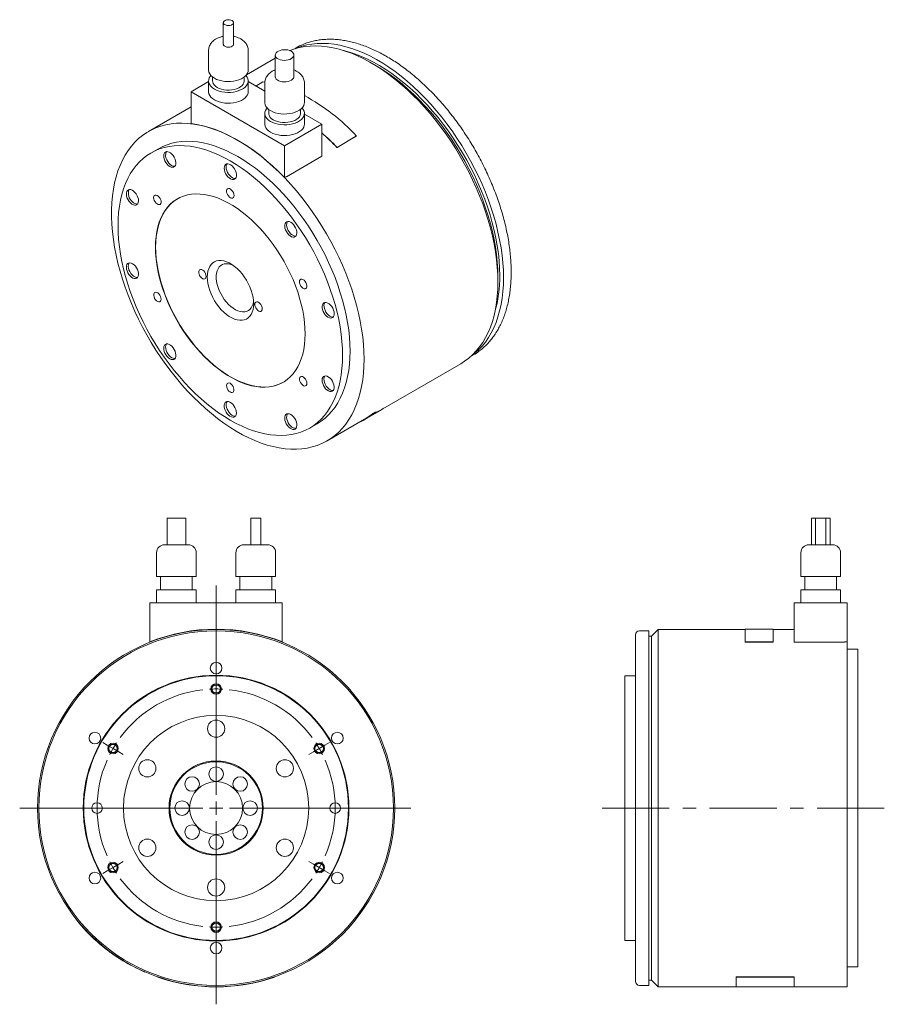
# Model space of a CAD drawing. Header units: millimetres. Extents: x 92 to 785, y 35 to 576.
# Tile 2 of 2: x 458 to 785, y 204 to 576. Entities that reach past the tile are written whole.
import ezdxf

# ---------------------------------------------------------------- set-up
doc = ezdxf.new("R2010")
doc.units = ezdxf.units.MM
doc.header["$LTSCALE"] = 2
doc.linetypes.add('CENTERX2', pattern=[20.32, 12.7, -2.54, 2.54, -2.54])

# ---------------------------------------------------------------- blocks, each defined once
blk = doc.blocks.new('SW_CENTERMARKSYMBOL_0')
at = {"color": 6, "linetype": 'Continuous', "lineweight": 0}
for p, q in [((0, 5), (0, 84.1)), ((0, 47.5), (0, 49.5)), ((0, 45), (0, 47.5)), ((0, 45), (0, 42.5)), ((0, 42.5), (0, 40.5)), ((-41.14, 23.75), (-42.87, 24.75)), ((-38.97, 22.5), (-41.14, 23.75)), ((-38.97, 22.5), (-36.81, 21.25)), ((38.97, 22.5), (36.81, 21.25)), ((38.97, 22.5), (41.14, 23.75)), ((41.14, 23.75), (42.87, 24.75)), ((-36.81, 21.25), (-35.07, 20.25)), ((36.81, 21.25), (35.07, 20.25)), ((-5, 0), (-74.23, 0)), ((0, 0), (-2.5, 0)), ((0, 0), (0, 2.5)), ((0, 0), (0, -2.5)), ((0, 0), (2.5, 0)), ((5, 0), (73.64, 0)), ((0, -5), (0, -74.16)), ((-38.97, -22.5), (-36.81, -21.25)), ((-36.81, -21.25), (-35.07, -20.25)), ((36.81, -21.25), (35.07, -20.25)), ((38.97, -22.5), (36.81, -21.25)), ((-41.14, -23.75), (-42.87, -24.75)), ((-38.97, -22.5), (-41.14, -23.75)), ((38.97, -22.5), (41.14, -23.75)), ((41.14, -23.75), (42.87, -24.75)), ((0, -42.5), (0, -40.5)), ((0, -45), (0, -42.5)), ((0, -45), (0, -47.5)), ((0, -47.5), (0, -49.5))]:
    blk.add_line(p, q, dxfattribs=at)
for start, end in [(96.3662, 143.6338), (90, 93.1831), (86.8169, 90), (36.3662, 83.6338), (150, 153.1831), (146.8169, 150), (30, 33.1831), (26.8169, 30), (156.3662, 203.6338), (336.3662, 23.6338), (206.8169, 210), (330, 333.1831), (210, 213.1831), (326.8169, 330), (216.3662, 263.6338), (276.3662, 323.6338), (266.8169, 270), (270, 273.1831)]:
    blk.add_arc((0, 0), 45, start, end, dxfattribs=at)

msp = doc.modelspace()

# ---------------------------------------------------------------- linework, layer by layer
at = {"color": 7, "linetype": 'Continuous', "lineweight": 15}
for p, q in [((535.26, 574.68), (535.26, 566.51)), ((539.11, 566.51), (539.11, 574.68)), ((529.69, 564.06), (529.69, 556.72)), ((544.69, 556.72), (544.69, 564.06)), ((554.9, 562.43), (554.9, 554.27)), ((562.74, 565.13), (561.89, 564.64)), ((561.9, 554.27), (561.9, 562.43)), ((554.9, 561.19), (543.99, 554.89)), ((593.06, 558.34), (591.29, 559.36)), ((529.69, 552.38), (523.05, 548.55)), ((529.69, 552.63), (529.69, 548.55)), ((531.19, 554.12), (531.19, 552.63)), ((543.19, 552.63), (543.19, 554.12)), ((544.69, 548.55), (544.69, 552.63)), ((550.9, 548.8), (544.69, 552.38)), ((550.24, 552.27), (547.56, 550.72)), ((550.91, 552.19), (550.24, 552.27)), ((550.9, 551.82), (550.9, 544.47)), ((565.9, 544.47), (565.9, 551.82)), ((523.05, 548.55), (558.4, 528.14)), ((523.05, 548.55), (523.05, 536.55)), ((523.05, 542.8), (506.98, 533.52)), ((550.9, 540.39), (550.9, 536.3)), ((552.4, 541.87), (552.4, 540.39)), ((564.4, 540.39), (564.4, 541.87)), ((565.9, 536.3), (565.9, 540.39)), ((572.54, 536.3), (565.9, 540.14)), ((558.4, 528.14), (572.54, 536.3)), ((572.54, 536.3), (572.54, 524.22)), ((578.2, 527.48), (585.63, 531.77)), ((578.23, 527.54), (585.65, 531.83)), ((585.63, 531.77), (585.65, 531.83)), ((510.73, 527.03), (507.9, 525.39)), ((558.4, 528.14), (558.4, 516.14)), ((578.2, 527.48), (578.23, 527.54)), ((572.54, 524.22), (559.11, 516.46)), ((559.11, 516.55), (558.4, 516.14)), ((559.06, 516.52), (559.11, 516.46)), ((559.11, 516.46), (559.11, 516.55)), ((639.01, 476.7), (639.01, 478.74)), ((628.88, 448.59), (629.73, 449.08)), ((594.61, 428.23), (625.03, 445.79)), ((588.66, 424.68), (594.66, 428.14)), ((574.47, 416.6), (588.61, 424.77)), ((567.89, 421.47), (570.72, 423.1)), ((514.04, 387.35), (514.04, 377.35)), ((514.04, 387.35), (517.54, 387.35)), ((517.54, 387.35), (521.04, 387.35)), ((521.04, 377.35), (521.04, 387.35)), ((545.62, 387.35), (545.62, 377.35)), ((545.62, 387.35), (547.54, 387.35)), ((547.54, 387.35), (549.47, 387.35)), ((549.47, 377.35), (549.47, 387.35)), ((757.53, 387.35), (757.53, 377.35)), ((757.53, 387.35), (759.11, 387.35)), ((759.11, 387.35), (759.11, 377.35)), ((759.11, 387.35), (762.96, 387.35)), ((762.96, 377.35), (762.96, 387.35)), ((762.96, 387.35), (764.53, 387.35)), ((764.53, 377.35), (764.53, 387.35)), ((513.04, 377.35), (517.54, 377.35)), ((517.54, 377.35), (522.04, 377.35)), ((543.04, 377.35), (547.54, 377.35)), ((547.54, 377.35), (552.04, 377.35)), ((756.53, 377.35), (765.53, 377.35)), ((510.04, 374.35), (510.04, 365.35)), ((525.04, 365.35), (525.04, 374.35)), ((540.04, 374.35), (540.04, 365.35)), ((555.04, 365.35), (555.04, 374.35)), ((753.53, 374.35), (753.53, 365.35)), ((768.53, 365.35), (768.53, 374.35)), ((510.04, 365.35), (517.54, 365.35)), ((511.54, 365.35), (511.54, 360.35)), ((517.54, 365.35), (525.04, 365.35)), ((523.54, 360.35), (523.54, 365.35)), ((540.04, 365.35), (547.54, 365.35)), ((541.54, 365.35), (541.54, 360.35)), ((547.54, 365.35), (555.04, 365.35)), ((553.54, 360.35), (553.54, 365.35)), ((753.53, 365.35), (768.53, 365.35)), ((755.03, 365.35), (755.03, 360.35)), ((767.03, 360.35), (767.03, 365.35)), ((510.04, 360.35), (510.04, 355.35)), ((510.04, 360.35), (517.54, 360.35)), ((517.54, 360.35), (525.04, 360.35)), ((525.04, 355.35), (525.04, 360.35)), ((540.04, 360.35), (540.04, 355.35)), ((540.04, 360.35), (547.54, 360.35)), ((547.54, 360.35), (555.04, 360.35)), ((555.04, 355.35), (555.04, 360.35)), ((753.53, 360.35), (753.53, 355.35)), ((753.53, 360.35), (768.53, 360.35)), ((768.53, 355.35), (768.53, 360.35)), ((507.54, 355.35), (557.54, 355.35)), ((507.54, 355.35), (507.54, 340.65)), ((557.54, 355.35), (557.54, 340.65)), ((751.03, 355.35), (751.03, 340.55)), ((751.03, 355.35), (771.03, 355.35)), ((771.03, 355.35), (771.03, 340.65)), ((691.03, 277.85), (691.03, 343.35)), ((696.03, 344.85), (692.53, 344.85)), ((696.03, 344.85), (696.03, 210.85)), ((697.03, 342.85), (696.03, 342.85)), ((699.53, 345.35), (697.03, 342.85)), ((697.03, 342.85), (697.03, 212.85)), ((732.53, 345.35), (699.53, 345.35)), ((699.53, 345.35), (699.53, 210.35)), ((743.03, 345.45), (732.53, 345.45)), ((732.53, 345.45), (732.53, 340.64)), ((743.03, 340.64), (743.03, 345.45)), ((751.03, 345.35), (743.03, 345.35)), ((507.54, 340.55), (507.5, 340.64)), ((557.54, 340.55), (557.58, 340.64)), ((732.53, 340.64), (743.03, 340.64)), ((732.53, 340.55), (732.53, 340.64)), ((732.53, 340.55), (743.03, 340.55)), ((743.03, 340.55), (743.03, 340.64)), ((770.03, 340.55), (751.03, 340.55)), ((770.03, 340.65), (771.03, 340.65)), ((770.03, 340.65), (770.03, 340.55)), ((771.03, 340.65), (771.03, 210.35)), ((775.03, 337.85), (771.03, 337.85)), ((775.03, 337.85), (775.03, 217.85)), ((691.03, 327.85), (687.03, 327.85)), ((687.03, 327.85), (687.03, 227.85)), ((691.03, 212.35), (691.03, 277.85)), ((480.54, 234.81), (480.46, 234.74)), ((687.03, 227.85), (691.03, 227.85)), ((505.5, 215.89), (505.54, 215.98)), ((771.03, 217.85), (775.03, 217.85)), ((510.54, 214.03), (510.51, 213.94)), ((554.54, 214.03), (554.57, 213.94)), ((696.03, 212.85), (697.03, 212.85)), ((697.03, 212.85), (699.53, 210.35)), ((729.03, 214.03), (751.03, 214.03)), ((729.03, 214.03), (729.03, 213.94)), ((729.03, 213.94), (751.03, 213.94)), ((729.03, 210.25), (729.03, 213.94)), ((751.03, 214.03), (751.03, 213.94)), ((751.03, 213.94), (751.03, 210.25)), ((692.53, 210.85), (696.03, 210.85)), ((699.53, 210.35), (729.03, 210.35)), ((729.03, 210.25), (751.03, 210.25)), ((751.03, 210.35), (771.03, 210.35))]:
    msp.add_line(p, q, dxfattribs=at)
at = {"color": 6, "linetype": 'CENTERX2', "lineweight": 0}
msp.add_line((785.05, 277.85), (678.42, 277.85), dxfattribs=at)
at = {"color": 7, "linetype": 'Continuous', "lineweight": 15, "flags": 128}
for points in [[(538.55, 575.46), (538.09, 575.66), (537.55, 575.77), (536.97, 575.78), (536.42, 575.7), (535.93, 575.52), (535.56, 575.27), (535.33, 574.97), (535.27, 574.64), (535.37, 574.31), (535.64, 574.02), (536.05, 573.78), (536.55, 573.63), (537.12, 573.57), (537.69, 573.61), (538.21, 573.74), (538.65, 573.95), (538.95, 574.23), (539.1, 574.55), (539.08, 574.89), (538.89, 575.2), (538.55, 575.46)], [(535.26, 566.51), (535.27, 566.47), (535.37, 566.15), (535.64, 565.85), (536.05, 565.62), (536.55, 565.46), (537.12, 565.4), (537.69, 565.44), (538.21, 565.57), (538.65, 565.79), (538.95, 566.07), (539.1, 566.39), (539.11, 566.51)], [(639.01, 476.7), (638.95, 479.45), (638.78, 482.27), (638.49, 485.15), (638.08, 488.07), (637.56, 491.03), (636.93, 494.02), (636.18, 497.04), (635.32, 500.08), (634.36, 503.12), (633.29, 506.17), (632.12, 509.21), (630.85, 512.24), (629.48, 515.26), (628.01, 518.24), (626.46, 521.19), (624.82, 524.1), (623.1, 526.96), (621.31, 529.77), (619.43, 532.51), (617.49, 535.18), (615.49, 537.78), (613.42, 540.3), (611.31, 542.72), (609.14, 545.06), (606.93, 547.29), (604.68, 549.42), (602.4, 551.44), (600.09, 553.34), (597.76, 555.12), (595.41, 556.78), (593.05, 558.31), (590.69, 559.7), (588.33, 560.96), (585.98, 562.09), (583.64, 563.07), (581.32, 563.9), (579.02, 564.59), (576.76, 565.14), (574.53, 565.53), (572.34, 565.77), (570.19, 565.87), (568.1, 565.81), (566.07, 565.6), (564.09, 565.24), (562.19, 564.74), (560.39, 564.1)], [(641.13, 478.33), (641.08, 481.07), (640.9, 483.87), (640.61, 486.72), (640.21, 489.62), (639.69, 492.56), (639.06, 495.53), (638.32, 498.52), (637.47, 501.53), (636.51, 504.56), (635.45, 507.58), (634.29, 510.6), (633.03, 513.61), (631.67, 516.6), (630.22, 519.57), (628.68, 522.49), (627.05, 525.38), (625.34, 528.22), (623.56, 531.01), (621.7, 533.73), (619.77, 536.38), (617.78, 538.96), (615.73, 541.46), (613.63, 543.87), (611.48, 546.18), (609.29, 548.4), (607.05, 550.51), (604.79, 552.51), (602.5, 554.4), (600.18, 556.17), (597.85, 557.82), (595.52, 559.33), (593.17, 560.72), (590.83, 561.97), (588.5, 563.09), (586.17, 564.06), (583.87, 564.89), (581.59, 565.58), (579.34, 566.11), (577.13, 566.51), (574.95, 566.75), (572.83, 566.84), (570.75, 566.78), (568.73, 566.58), (566.77, 566.22), (564.88, 565.72), (563.06, 565.07), (562.49, 564.83)], [(560.88, 563.86), (560.29, 564.14), (559.61, 564.33), (558.88, 564.43), (558.12, 564.45), (557.38, 564.36), (556.68, 564.19), (556.07, 563.94), (555.56, 563.61), (555.19, 563.23), (554.97, 562.81), (554.9, 562.38), (555.01, 561.95), (555.27, 561.54), (555.67, 561.17), (556.21, 560.86), (556.85, 560.62), (557.56, 560.47), (558.31, 560.41), (559.06, 560.45), (559.79, 560.58), (560.44, 560.79), (561.01, 561.08), (561.45, 561.44), (561.75, 561.84), (561.89, 562.27), (561.87, 562.71), (561.69, 563.13), (561.35, 563.52), (560.88, 563.86)], [(639.72, 479.14), (639.66, 481.84), (639.49, 484.61), (639.2, 487.42), (638.79, 490.28), (638.28, 493.18), (637.65, 496.11), (636.9, 499.06), (636.05, 502.03), (635.1, 505.01), (634.03, 508), (632.87, 510.97), (631.61, 513.93), (630.25, 516.88), (628.8, 519.79), (627.26, 522.67), (625.64, 525.5), (623.94, 528.29), (622.16, 531.02), (620.3, 533.68), (618.39, 536.27), (616.4, 538.79), (614.37, 541.22), (612.28, 543.56), (610.14, 545.81), (607.96, 547.96), (605.75, 549.99), (603.5, 551.92), (601.23, 553.73), (598.95, 555.42), (596.64, 556.98), (594.34, 558.42), (592.03, 559.72), (589.72, 560.88), (587.42, 561.9), (585.15, 562.78), (582.89, 563.52), (580.69, 564.11)], [(639.01, 478.74), (638.95, 481.44), (638.78, 484.2), (638.49, 487.01), (638.09, 489.87), (637.57, 492.77), (636.94, 495.7), (636.2, 498.65), (635.35, 501.63), (634.39, 504.61), (633.33, 507.59), (632.16, 510.56), (630.9, 513.53), (629.54, 516.47), (628.09, 519.38), (626.56, 522.26), (624.93, 525.1), (623.23, 527.88), (621.45, 530.61), (619.6, 533.27), (617.68, 535.87), (615.7, 538.38), (613.66, 540.81), (611.57, 543.16), (609.43, 545.4), (607.25, 547.55), (605.04, 549.59), (602.8, 551.51), (600.53, 553.32), (598.24, 555.01), (595.94, 556.57), (593.63, 558.01), (593.06, 558.34)], [(529.69, 556.72), (529.69, 556.55), (529.82, 555.91), (530.11, 555.29), (530.56, 554.69), (531.15, 554.14), (531.89, 553.65), (532.74, 553.23), (533.68, 552.89), (534.71, 552.63), (535.8, 552.46), (536.91, 552.39), (538.03, 552.41), (539.13, 552.53), (540.19, 552.75), (541.18, 553.05), (542.08, 553.43), (542.87, 553.89), (543.54, 554.41), (544.06, 554.98), (544.43, 555.59), (544.64, 556.23), (544.69, 556.72)], [(530.58, 554.67), (530.32, 554.36), (529.94, 553.75), (529.74, 553.12), (529.69, 552.47), (529.82, 551.83), (530.11, 551.2), (530.56, 550.61), (531.15, 550.06), (531.89, 549.57), (532.74, 549.15), (533.68, 548.8), (534.71, 548.55), (535.8, 548.38), (536.91, 548.31), (538.03, 548.33), (539.13, 548.45), (540.19, 548.66), (541.18, 548.97), (542.08, 549.35), (542.87, 549.81), (543.54, 550.33), (544.06, 550.9), (544.43, 551.51), (544.64, 552.15), (544.68, 552.79), (544.56, 553.44), (544.27, 554.06), (543.82, 554.66), (543.8, 554.67)], [(531.19, 552.63), (531.24, 552.2), (531.44, 551.64), (531.8, 551.11), (532.31, 550.62), (532.95, 550.18), (533.7, 549.81), (534.55, 549.52), (535.48, 549.31), (536.45, 549.2), (537.44, 549.17), (538.42, 549.24), (539.37, 549.41), (540.26, 549.66), (541.07, 549.99), (541.77, 550.39), (542.34, 550.86), (542.78, 551.37), (543.06, 551.92), (543.18, 552.49), (543.19, 552.63)], [(554.9, 554.27), (554.9, 554.21), (555.01, 553.78), (555.27, 553.37), (555.67, 553), (556.21, 552.69), (556.85, 552.46), (557.56, 552.31), (558.31, 552.25), (559.06, 552.28), (559.79, 552.41), (560.44, 552.63), (561.01, 552.92), (561.45, 553.27), (561.75, 553.67), (561.89, 554.1), (561.9, 554.27)], [(529.69, 548.55), (529.69, 548.39), (529.82, 547.74), (530.11, 547.12), (530.56, 546.53), (531.15, 545.98), (531.89, 545.49), (532.74, 545.07), (533.68, 544.72), (534.71, 544.46), (535.8, 544.3), (536.91, 544.22), (538.03, 544.25), (539.13, 544.37), (540.19, 544.58), (541.18, 544.88), (542.08, 545.27), (542.87, 545.73), (543.54, 546.25), (544.06, 546.82), (544.43, 547.43), (544.64, 548.06), (544.69, 548.55)], [(550.9, 544.47), (550.91, 544.31), (551.03, 543.66), (551.32, 543.04), (551.77, 542.45), (552.37, 541.9), (553.1, 541.41), (553.95, 540.99), (554.9, 540.64), (555.93, 540.38), (557.01, 540.21), (558.12, 540.14), (559.24, 540.17), (560.34, 540.29), (561.4, 540.5), (562.39, 540.8), (563.29, 541.19), (564.09, 541.64), (564.75, 542.17), (565.28, 542.74), (565.65, 543.35), (565.86, 543.98), (565.9, 544.47)], [(551.79, 542.43), (551.53, 542.12), (551.16, 541.51), (550.95, 540.87), (550.91, 540.22), (551.03, 539.58), (551.32, 538.96), (551.77, 538.36), (552.37, 537.82), (553.1, 537.32), (553.95, 536.9), (554.9, 536.56), (555.93, 536.3), (557.01, 536.13), (558.12, 536.06), (559.24, 536.08), (560.34, 536.2), (561.4, 536.42), (562.39, 536.72), (563.29, 537.1), (564.09, 537.56), (564.75, 538.08), (565.28, 538.65), (565.65, 539.27), (565.86, 539.9), (565.9, 540.55), (565.77, 541.19), (565.48, 541.82), (565.03, 542.41), (565.02, 542.43)], [(552.4, 540.39), (552.45, 539.96), (552.65, 539.4), (553.01, 538.86), (553.52, 538.37), (554.16, 537.94), (554.92, 537.57), (555.77, 537.27), (556.69, 537.07), (557.66, 536.95), (558.65, 536.93), (559.63, 537), (560.58, 537.16), (561.47, 537.41), (562.28, 537.74), (562.98, 538.15), (563.56, 538.61), (563.99, 539.13), (564.27, 539.68), (564.4, 540.24), (564.4, 540.39)], [(588.45, 447.51), (588.4, 450.27), (588.22, 453.09), (587.93, 455.96), (587.52, 458.88), (587, 461.84), (586.37, 464.84), (585.62, 467.85), (584.76, 470.89), (583.8, 473.93), (582.73, 476.98), (581.56, 480.03), (580.29, 483.06), (578.92, 486.07), (577.46, 489.05), (575.9, 492), (574.27, 494.91), (572.55, 497.77), (570.75, 500.58), (568.88, 503.32), (566.93, 506), (564.93, 508.59), (562.87, 511.11), (560.75, 513.54), (558.58, 515.87), (556.37, 518.1), (554.12, 520.23), (551.84, 522.25), (549.53, 524.15), (547.2, 525.93), (544.85, 527.59), (542.5, 529.12), (540.13, 530.52), (537.78, 531.78), (535.42, 532.9), (533.08, 533.88), (530.76, 534.72), (528.47, 535.41), (526.2, 535.95), (523.97, 536.34), (521.78, 536.59), (519.64, 536.68), (517.54, 536.62), (515.51, 536.42), (513.54, 536.06), (511.63, 535.55), (509.79, 534.9), (508.03, 534.09), (506.35, 533.15), (504.76, 532.06), (503.25, 530.83), (501.84, 529.47), (500.51, 527.97), (499.29, 526.34), (498.17, 524.59), (497.15, 522.72), (496.24, 520.73), (495.44, 518.62), (494.75, 516.42), (494.17, 514.11), (493.71, 511.7), (493.36, 509.21), (493.13, 506.63), (493.01, 503.97), (493.01, 501.24), (493.13, 498.45), (493.36, 495.61), (493.71, 492.71), (494.17, 489.77), (494.75, 486.79), (495.44, 483.78), (496.24, 480.76), (497.15, 477.71), (498.17, 474.67), (499.29, 471.62), (500.51, 468.58), (501.84, 465.56), (503.25, 462.56), (504.76, 459.59), (506.35, 456.66), (508.03, 453.77), (509.79, 450.94), (511.63, 448.17), (513.54, 445.46), (515.51, 442.82), (517.54, 440.26), (519.64, 437.79), (521.78, 435.41), (523.97, 433.13), (526.2, 430.94), (528.47, 428.87), (530.76, 426.91), (533.08, 425.07), (535.42, 423.35), (537.78, 421.75), (540.13, 420.29), (542.5, 418.96), (544.85, 417.77), (547.2, 416.72), (549.53, 415.81), (551.84, 415.05), (554.12, 414.43), (556.37, 413.96), (558.58, 413.64), (560.75, 413.47), (562.87, 413.45), (564.93, 413.59), (566.93, 413.87), (568.88, 414.3), (570.75, 414.88), (572.55, 415.61), (574.27, 416.49), (575.9, 417.5), (577.46, 418.66), (578.92, 419.96), (580.29, 421.39), (581.56, 422.95), (582.73, 424.64), (583.8, 426.46), (584.76, 428.39), (585.62, 430.44), (586.37, 432.59), (587, 434.85), (587.52, 437.21), (587.93, 439.66), (588.22, 442.2), (588.4, 444.82), (588.45, 447.51)], [(558.4, 516.14), (556.14, 518.41), (553.83, 520.58), (551.5, 522.62), (549.13, 524.55), (546.74, 526.35), (544.34, 528.01), (541.93, 529.55), (539.52, 530.94), (537.11, 532.19), (534.71, 533.3), (532.32, 534.25), (529.95, 535.06), (527.62, 535.71), (525.31, 536.21), (523.05, 536.55)], [(550.9, 536.3), (550.91, 536.14), (551.03, 535.5), (551.32, 534.87), (551.77, 534.28), (552.37, 533.73), (553.1, 533.24), (553.95, 532.82), (554.9, 532.48), (555.93, 532.22), (557.01, 532.05), (558.12, 531.98), (559.24, 532), (560.34, 532.12), (561.4, 532.34), (562.39, 532.64), (563.29, 533.02), (564.09, 533.48), (564.75, 534), (565.28, 534.57), (565.65, 535.18), (565.86, 535.82), (565.9, 536.3)], [(583.15, 450.57), (583.09, 453.17), (582.92, 455.83), (582.63, 458.54), (582.22, 461.29), (581.71, 464.09), (581.07, 466.91), (580.33, 469.75), (579.48, 472.61), (578.53, 475.48), (577.47, 478.35), (576.31, 481.2), (575.05, 484.05), (573.7, 486.86), (572.25, 489.64), (570.72, 492.39), (569.11, 495.08), (567.42, 497.72), (565.66, 500.3), (563.83, 502.81), (561.94, 505.25), (559.99, 507.6), (557.98, 509.86), (555.93, 512.02), (553.84, 514.09), (551.71, 516.05), (549.55, 517.89), (547.36, 519.62), (545.16, 521.23), (542.95, 522.71), (540.72, 524.06), (538.5, 525.27), (536.29, 526.35), (534.09, 527.28), (531.9, 528.08), (529.74, 528.72), (527.61, 529.23), (525.52, 529.58), (523.47, 529.78), (521.46, 529.83), (519.51, 529.74), (517.62, 529.49), (515.79, 529.09), (514.03, 528.55), (512.34, 527.86), (510.73, 527.03)], [(580.32, 448.94), (580.26, 451.54), (580.09, 454.19), (579.8, 456.9), (579.4, 459.66), (578.88, 462.45), (578.25, 465.28), (577.5, 468.12), (576.65, 470.98), (575.7, 473.85), (574.64, 476.72), (573.48, 479.57), (572.22, 482.41), (570.87, 485.23), (569.43, 488.01), (567.9, 490.75), (566.29, 493.45), (564.6, 496.09), (562.83, 498.67), (561, 501.18), (559.11, 503.61), (557.16, 505.96), (555.15, 508.22), (553.1, 510.39), (551.01, 512.46), (548.88, 514.41), (546.72, 516.26), (544.53, 517.99), (542.33, 519.59), (540.12, 521.07), (537.9, 522.42), (535.68, 523.64), (533.46, 524.71), (531.26, 525.65), (529.08, 526.44), (526.92, 527.09), (524.79, 527.59), (522.69, 527.95), (520.64, 528.15), (518.64, 528.2), (516.68, 528.1), (514.79, 527.86), (512.96, 527.46), (511.2, 526.92), (509.51, 526.23), (507.9, 525.39), (506.37, 524.41), (504.92, 523.3), (503.57, 522.04), (502.31, 520.65), (501.15, 519.14), (500.09, 517.49), (499.14, 515.73), (498.29, 513.85), (497.55, 511.86), (496.92, 509.77), (496.4, 507.57), (495.99, 505.28), (495.7, 502.91), (495.53, 500.45), (495.47, 497.92), (495.53, 495.32), (495.7, 492.67), (495.99, 489.96), (496.4, 487.2), (496.92, 484.41), (497.55, 481.58), (498.29, 478.74), (499.14, 475.88), (500.09, 473.01), (501.15, 470.14), (502.31, 467.29), (503.57, 464.45), (504.92, 461.63), (506.37, 458.85), (507.9, 456.11), (509.51, 453.41), (511.2, 450.77), (512.96, 448.19), (514.79, 445.68), (516.68, 443.25), (518.64, 440.9), (520.64, 438.63), (522.69, 436.47), (524.79, 434.4), (526.92, 432.45), (529.08, 430.6), (531.26, 428.87), (533.46, 427.27), (535.68, 425.79), (537.9, 424.44), (540.12, 423.22), (542.33, 422.15), (544.53, 421.21), (546.72, 420.42), (548.88, 419.77), (551.01, 419.27), (553.1, 418.91), (555.15, 418.71), (557.16, 418.66), (559.11, 418.75), (561, 419), (562.83, 419.4), (564.6, 419.94), (566.29, 420.63), (567.9, 421.47), (569.43, 422.45), (570.87, 423.56), (572.22, 424.82), (573.48, 426.21), (574.64, 427.72), (575.7, 429.36), (576.65, 431.13), (577.5, 433.01), (578.25, 435), (578.88, 437.09), (579.4, 439.29), (579.8, 441.57), (580.09, 443.95), (580.26, 446.41), (580.32, 448.94)], [(513.18, 522.47), (513.54, 521.81), (513.98, 521.21), (514.48, 520.71), (515.01, 520.32), (515.54, 520.08), (516.04, 519.99), (516.49, 520.07), (516.86, 520.29), (517.14, 520.67), (517.3, 521.16), (517.33, 521.76), (517.25, 522.42), (517.04, 523.1), (516.73, 523.78), (516.32, 524.42), (515.85, 524.97), (515.33, 525.42), (514.8, 525.74), (514.28, 525.9), (513.8, 525.91), (513.38, 525.76), (513.06, 525.45), (512.84, 525.02), (512.74, 524.47), (512.77, 523.84), (512.92, 523.16), (513.18, 522.47)], [(513.88, 522.88), (514.25, 522.22), (514.69, 521.62), (515.19, 521.11), (515.72, 520.73), (516.25, 520.49), (516.75, 520.4), (516.98, 520.42)], [(535.6, 519.67), (535.66, 519.02), (535.84, 518.33), (536.14, 517.65), (536.52, 517), (536.99, 516.43), (537.5, 515.96), (538.03, 515.61), (538.56, 515.42), (539.05, 515.38), (539.47, 515.5), (539.82, 515.77), (540.06, 516.19), (540.18, 516.71), (540.18, 517.33), (540.06, 518), (539.82, 518.69), (539.47, 519.36), (539.05, 519.97), (538.56, 520.5), (538.03, 520.91), (537.5, 521.18), (536.99, 521.3), (536.52, 521.26), (536.14, 521.06), (535.84, 520.72), (535.66, 520.24), (535.6, 519.67)], [(536.31, 520.07), (536.37, 519.43), (536.55, 518.74), (536.84, 518.06), (537.23, 517.41), (537.69, 516.84), (538.2, 516.36), (538.74, 516.02), (539.26, 515.82), (539.75, 515.79), (539.84, 515.8)], [(500.2, 506.55), (500.72, 506.12), (501.26, 505.84), (501.77, 505.7), (502.24, 505.73), (502.63, 505.91), (502.94, 506.24), (503.13, 506.7), (503.21, 507.27), (503.16, 507.91), (502.99, 508.6), (502.7, 509.28), (502.32, 509.93), (501.87, 510.52), (501.36, 511), (500.83, 511.36), (500.3, 511.57), (499.81, 511.62), (499.37, 511.52), (499.02, 511.26), (498.77, 510.86), (498.63, 510.34), (498.62, 509.73), (498.73, 509.07), (498.96, 508.38), (499.29, 507.71), (499.71, 507.08), (500.2, 506.55)], [(566.18, 457.1), (566.12, 459.23), (565.95, 461.41), (565.66, 463.65), (565.26, 465.92), (564.74, 468.23), (564.11, 470.55), (563.38, 472.89), (562.54, 475.23), (561.6, 477.56), (560.56, 479.88), (559.43, 482.17), (558.21, 484.42), (556.91, 486.63), (555.53, 488.79), (554.08, 490.88), (552.56, 492.9), (550.98, 494.84), (549.35, 496.69), (547.66, 498.44), (545.94, 500.1), (544.19, 501.64), (542.41, 503.07), (540.61, 504.37), (538.8, 505.55), (536.99, 506.6), (535.18, 507.51), (533.38, 508.28), (531.6, 508.91), (529.85, 509.39), (528.13, 509.72), (526.45, 509.91), (524.81, 509.94), (523.23, 509.82), (521.71, 509.56), (520.26, 509.15), (518.88, 508.59), (517.58, 507.88), (516.36, 507.04), (515.23, 506.05), (514.19, 504.93), (513.25, 503.68), (512.41, 502.31), (511.68, 500.82), (511.05, 499.22), (510.54, 497.51), (510.13, 495.7), (509.84, 493.8), (509.67, 491.82), (509.61, 489.76), (509.67, 487.63), (509.84, 485.45), (510.13, 483.21), (510.54, 480.94), (511.05, 478.63), (511.68, 476.31), (512.41, 473.97), (513.25, 471.63), (514.19, 469.3), (515.23, 466.98), (516.36, 464.69), (517.58, 462.44), (518.88, 460.23), (520.26, 458.07), (521.71, 455.98), (523.23, 453.96), (524.81, 452.02), (526.45, 450.17), (528.13, 448.42), (529.85, 446.76), (531.6, 445.22), (533.38, 443.79), (535.18, 442.49), (536.99, 441.31), (538.8, 440.26), (540.61, 439.35), (542.41, 438.58), (544.19, 437.95), (545.94, 437.47), (547.66, 437.14), (549.35, 436.95), (550.98, 436.92), (552.56, 437.04), (554.08, 437.3), (555.53, 437.71), (556.91, 438.27), (558.21, 438.98), (559.43, 439.82), (560.56, 440.81), (561.6, 441.93), (562.54, 443.18), (563.38, 444.55), (564.11, 446.04), (564.74, 447.64), (565.26, 449.35), (565.66, 451.16), (565.95, 453.06), (566.12, 455.04), (566.18, 457.1)], [(539.31, 509.36), (539.25, 509.88), (539.06, 510.42), (538.78, 510.94), (538.41, 511.4), (538, 511.74), (537.58, 511.95), (537.19, 512), (536.86, 511.88), (536.62, 511.62), (536.5, 511.22), (536.5, 510.74), (536.62, 510.2), (536.86, 509.66), (537.19, 509.17), (537.58, 508.76), (538, 508.48), (538.41, 508.36), (538.78, 508.39), (539.06, 508.58), (539.25, 508.91), (539.31, 509.36)], [(511.05, 508.72), (510.65, 509.12), (510.23, 509.4), (509.82, 509.53), (509.46, 509.5), (509.17, 509.3), (508.99, 508.97), (508.93, 508.53), (508.99, 508.01), (509.17, 507.46), (509.46, 506.94), (509.82, 506.49), (510.23, 506.14), (510.65, 505.94), (511.05, 505.89), (511.38, 506), (511.61, 506.27), (511.74, 506.66), (511.74, 507.15), (511.61, 507.68), (511.38, 508.22), (511.05, 508.72)], [(517.97, 508.11), (517.65, 507.92), (516.43, 507.08), (515.3, 506.09), (514.26, 504.97), (513.32, 503.73), (512.48, 502.35), (511.75, 500.86), (511.12, 499.26), (510.61, 497.55), (510.2, 495.74), (509.92, 493.84), (509.74, 491.86), (509.68, 489.8), (509.74, 487.67), (509.92, 485.49), (510.2, 483.25), (510.61, 480.98), (511.12, 478.68), (511.75, 476.35), (512.48, 474.01), (513.32, 471.67), (514.26, 469.34), (515.3, 467.02), (516.43, 464.73), (517.65, 462.48), (518.95, 460.27), (520.33, 458.12), (521.79, 456.02), (523.3, 454), (524.88, 452.07), (526.52, 450.21), (528.2, 448.46), (529.92, 446.8), (531.67, 445.26), (533.45, 443.83), (535.25, 442.53), (537.06, 441.35), (538.87, 440.3), (540.68, 439.39), (542.48, 438.62), (544.26, 437.99), (546.01, 437.51), (547.74, 437.18), (549.42, 437), (551.05, 436.96), (552.63, 437.08), (554.15, 437.34), (555.6, 437.75), (556.98, 438.31), (557.97, 438.83)], [(558.9, 499.2), (558.64, 498.81), (558.49, 498.31), (558.46, 497.7), (558.56, 497.04), (558.78, 496.35), (559.1, 495.68), (559.52, 495.05), (560, 494.5), (560.52, 494.07), (561.05, 493.76), (561.57, 493.61), (562.04, 493.62), (562.45, 493.79), (562.76, 494.11), (562.97, 494.56), (563.05, 495.12), (563.01, 495.75), (562.86, 496.43), (562.58, 497.12), (562.21, 497.78), (561.76, 498.37), (561.26, 498.86), (560.73, 499.24), (560.2, 499.46), (559.7, 499.53), (559.26, 499.44), (558.9, 499.2)], [(559.52, 499.52), (559.34, 499.22), (559.2, 498.71), (559.17, 498.11), (559.27, 497.45), (559.49, 496.76), (559.81, 496.09), (560.22, 495.46), (560.7, 494.91), (561.22, 494.47), (561.76, 494.17), (562.27, 494.02), (562.7, 494.02)], [(501.62, 477.97), (502.1, 477.95), (502.52, 478.08), (502.86, 478.37), (503.09, 478.8), (503.2, 479.34), (503.18, 479.96), (503.05, 480.63), (502.8, 481.32), (502.45, 481.99), (502.01, 482.6), (501.52, 483.11), (500.99, 483.51), (500.46, 483.77), (499.95, 483.87), (499.49, 483.81), (499.11, 483.6), (498.83, 483.24), (498.66, 482.75), (498.61, 482.17), (498.69, 481.52), (498.88, 480.83), (499.18, 480.15), (499.58, 479.51), (500.05, 478.94), (500.56, 478.48), (501.1, 478.15), (501.62, 477.97)], [(499.68, 483.86), (499.54, 483.65), (499.37, 483.16), (499.32, 482.58), (499.39, 481.92), (499.59, 481.24), (499.89, 480.56), (500.29, 479.91), (500.76, 479.35), (501.27, 478.89), (501.8, 478.56), (502.33, 478.38)], [(546.74, 468.41), (546.68, 467.27), (546.5, 466.21), (546.21, 465.25), (545.8, 464.4), (545.29, 463.68), (544.68, 463.08), (543.98, 462.63), (543.2, 462.33), (542.35, 462.17), (541.44, 462.17), (540.48, 462.32), (539.49, 462.62), (538.48, 463.07), (537.46, 463.66), (536.44, 464.38), (535.45, 465.22), (534.49, 466.18), (533.58, 467.23), (532.73, 468.37), (531.95, 469.58), (531.25, 470.84), (530.64, 472.14), (530.13, 473.45), (529.73, 474.76), (529.44, 476.06), (529.26, 477.32), (529.2, 478.53), (529.26, 479.67), (529.44, 480.73), (529.73, 481.69), (530.13, 482.54), (530.64, 483.26), (531.25, 483.86), (531.95, 484.31), (532.73, 484.61), (533.58, 484.77), (534.49, 484.77), (535.45, 484.62), (536.44, 484.32), (537.46, 483.87), (538.48, 483.28), (539.49, 482.56), (540.48, 481.72), (541.44, 480.76), (542.35, 479.71), (543.2, 478.57), (543.98, 477.36), (544.68, 476.1), (545.29, 474.81), (545.8, 473.49), (546.21, 472.18), (546.5, 470.88), (546.68, 469.62), (546.74, 468.41)], [(528.77, 478.78), (528.71, 479.29), (528.53, 479.84), (528.24, 480.36), (527.88, 480.82), (527.47, 481.16), (527.05, 481.37), (526.65, 481.42), (526.32, 481.3), (526.09, 481.04), (525.96, 480.64), (525.96, 480.16), (526.09, 479.62), (526.32, 479.08), (526.65, 478.59), (527.05, 478.18), (527.47, 477.9), (527.88, 477.78), (528.24, 477.81), (528.53, 478), (528.71, 478.33), (528.77, 478.78)], [(538.86, 483.03), (538.09, 483.32), (537.22, 483.52), (536.39, 483.58), (535.62, 483.48), (534.91, 483.24), (534.28, 482.85), (533.74, 482.33), (533.29, 481.67), (532.95, 480.9), (532.72, 480.02), (532.61, 479.05), (532.61, 478), (532.72, 476.9), (532.95, 475.75), (533.29, 474.59), (533.74, 473.42), (534.28, 472.27), (534.91, 471.15), (535.62, 470.09), (536.39, 469.1), (537.22, 468.2), (538.09, 467.4), (538.99, 466.71), (539.89, 466.16), (540.79, 465.74), (541.68, 465.46), (542.53, 465.33), (543.33, 465.35), (544.07, 465.52), (544.74, 465.84), (545.33, 466.3), (545.83, 466.89), (546.22, 467.6), (546.5, 468.43), (546.68, 469.36), (546.69, 469.47)], [(502.33, 478.38), (502.81, 478.36), (502.85, 478.36)], [(566.16, 474.07), (566.49, 474.18), (566.73, 474.45), (566.85, 474.84), (566.85, 475.33), (566.73, 475.87), (566.49, 476.41), (566.16, 476.9), (565.77, 477.3), (565.35, 477.58), (564.94, 477.71), (564.57, 477.68), (564.28, 477.49), (564.1, 477.16), (564.04, 476.71), (564.1, 476.19), (564.28, 475.65), (564.57, 475.13), (564.94, 474.67), (565.35, 474.33), (565.77, 474.12), (566.16, 474.07)], [(625.03, 445.79), (626.46, 446.69), (628.01, 447.85), (629.48, 449.15), (630.85, 450.58), (632.12, 452.14), (633.29, 453.83), (634.36, 455.64), (635.32, 457.58), (636.18, 459.62), (636.93, 461.78), (637.56, 464.04), (638.08, 466.4), (638.49, 468.85), (638.78, 471.39), (638.95, 474), (639.01, 476.7)], [(629.35, 449.02), (630.22, 449.7), (631.67, 450.98), (633.03, 452.4), (634.29, 453.95), (635.45, 455.63), (636.51, 457.43), (637.47, 459.35), (638.32, 461.38), (639.06, 463.52), (639.69, 465.77), (640.21, 468.11), (640.61, 470.54), (640.9, 473.06), (641.08, 475.66), (641.13, 478.33)], [(509.63, 472.79), (509.3, 472.68), (509.07, 472.41), (508.94, 472.02), (508.94, 471.53), (509.07, 470.99), (509.3, 470.45), (509.63, 469.96), (510.03, 469.56), (510.45, 469.28), (510.86, 469.15), (511.22, 469.18), (511.51, 469.37), (511.69, 469.7), (511.75, 470.15), (511.69, 470.67), (511.51, 471.21), (511.22, 471.73), (510.86, 472.19), (510.45, 472.53), (510.03, 472.74), (509.63, 472.79)], [(549.99, 466.53), (549.93, 467.05), (549.74, 467.59), (549.46, 468.12), (549.09, 468.57), (548.68, 468.92), (548.26, 469.12), (547.87, 469.17), (547.54, 469.06), (547.3, 468.79), (547.18, 468.4), (547.18, 467.91), (547.3, 467.37), (547.54, 466.84), (547.87, 466.34), (548.26, 465.94), (548.68, 465.66), (549.09, 465.53), (549.46, 465.56), (549.74, 465.75), (549.93, 466.09), (549.99, 466.53)], [(574.17, 468.89), (573.69, 468.91), (573.27, 468.78), (572.93, 468.49), (572.71, 468.06), (572.6, 467.52), (572.61, 466.9), (572.74, 466.23), (572.99, 465.54), (573.35, 464.87), (573.78, 464.26), (574.28, 463.75), (574.8, 463.35), (575.34, 463.09), (575.84, 462.99), (576.3, 463.05), (576.68, 463.26), (576.96, 463.62), (577.13, 464.11), (577.18, 464.69), (577.11, 465.34), (576.91, 466.03), (576.61, 466.71), (576.21, 467.35), (575.74, 467.92), (575.23, 468.38), (574.7, 468.71), (574.17, 468.89)], [(573.65, 468.91), (573.64, 468.89), (573.41, 468.47), (573.3, 467.93), (573.32, 467.31), (573.45, 466.63), (573.7, 465.95), (574.05, 465.28), (574.49, 464.67), (574.98, 464.16), (575.51, 463.76), (576.04, 463.5), (576.55, 463.4), (576.82, 463.41)], [(516.9, 447.66), (517.16, 448.05), (517.3, 448.55), (517.33, 449.16), (517.23, 449.82), (517.01, 450.51), (516.69, 451.18), (516.28, 451.81), (515.8, 452.36), (515.28, 452.79), (514.74, 453.09), (514.23, 453.24), (513.75, 453.24), (513.35, 453.07), (513.03, 452.75), (512.83, 452.3), (512.74, 451.74), (512.78, 451.11), (512.94, 450.43), (513.21, 449.74), (513.58, 449.08), (514.03, 448.49), (514.53, 448), (515.06, 447.62), (515.59, 447.4), (516.09, 447.33), (516.53, 447.42), (516.9, 447.66)], [(513.8, 453.24), (513.74, 453.16), (513.54, 452.71), (513.45, 452.15), (513.49, 451.51), (513.64, 450.83), (513.92, 450.15), (514.29, 449.49), (514.74, 448.9), (515.24, 448.4), (515.77, 448.03), (516.3, 447.81), (516.8, 447.74), (516.98, 447.75)], [(570.72, 423.1), (570.72, 423.1), (572.25, 424.08), (573.7, 425.2), (575.05, 426.45), (576.31, 427.84), (577.47, 429.36), (578.53, 431), (579.48, 432.76), (580.33, 434.64), (581.07, 436.63), (581.71, 438.72), (582.22, 440.92), (582.63, 443.21), (582.92, 445.58), (583.09, 448.04), (583.15, 450.57)], [(564.75, 438.14), (565.14, 437.74), (565.56, 437.46), (565.97, 437.33), (566.33, 437.36), (566.62, 437.55), (566.8, 437.89), (566.87, 438.33), (566.8, 438.85), (566.62, 439.39), (566.33, 439.92), (565.97, 440.37), (565.56, 440.72), (565.14, 440.92), (564.75, 440.97), (564.42, 440.86), (564.18, 440.59), (564.05, 440.2), (564.05, 439.71), (564.18, 439.18), (564.42, 438.64), (564.75, 438.14)], [(575.59, 440.31), (575.07, 440.74), (574.54, 441.02), (574.02, 441.16), (573.55, 441.13), (573.16, 440.95), (572.85, 440.62), (572.66, 440.15), (572.59, 439.59), (572.64, 438.95), (572.81, 438.26), (573.09, 437.58), (573.47, 436.93), (573.92, 436.34), (574.43, 435.86), (574.96, 435.5), (575.49, 435.29), (575.99, 435.23), (576.42, 435.34), (576.77, 435.6), (577.02, 436), (577.16, 436.52), (577.17, 437.13), (577.06, 437.79), (576.83, 438.48), (576.5, 439.15), (576.08, 439.78), (575.59, 440.31)], [(573.65, 441.15), (573.56, 441.02), (573.37, 440.56), (573.29, 440), (573.34, 439.35), (573.51, 438.67), (573.8, 437.99), (574.18, 437.33), (574.63, 436.75), (575.14, 436.27), (575.67, 435.91), (576.2, 435.7), (576.69, 435.64), (576.82, 435.66)], [(536.48, 437.5), (536.55, 436.98), (536.73, 436.44), (537.01, 435.92), (537.38, 435.46), (537.79, 435.12), (538.21, 434.91), (538.6, 434.86), (538.93, 434.98), (539.17, 435.24), (539.29, 435.63), (539.29, 436.12), (539.17, 436.66), (538.93, 437.2), (538.6, 437.69), (538.21, 438.1), (537.79, 438.37), (537.38, 438.5), (537.01, 438.47), (536.73, 438.28), (536.55, 437.95), (536.48, 437.5)], [(540.19, 427.19), (540.13, 427.84), (539.95, 428.53), (539.66, 429.21), (539.27, 429.86), (538.81, 430.43), (538.3, 430.9), (537.76, 431.25), (537.24, 431.44), (536.75, 431.48), (536.32, 431.36), (535.98, 431.09), (535.74, 430.67), (535.61, 430.15), (535.61, 429.53), (535.74, 428.86), (535.98, 428.17), (536.32, 427.5), (536.75, 426.89), (537.24, 426.36), (537.76, 425.95), (538.3, 425.68), (538.81, 425.56), (539.27, 425.6), (539.66, 425.8), (539.95, 426.14), (540.13, 426.62), (540.19, 427.19)], [(536.66, 431.47), (536.44, 431.08), (536.32, 430.55), (536.32, 429.94), (536.44, 429.27), (536.68, 428.58), (537.03, 427.91), (537.45, 427.29), (537.94, 426.77), (538.47, 426.36), (539, 426.08), (539.51, 425.97), (539.84, 425.98)], [(562.62, 424.39), (562.25, 425.05), (561.81, 425.65), (561.31, 426.15), (560.78, 426.54), (560.25, 426.78), (559.75, 426.87), (559.3, 426.79), (558.93, 426.56), (558.66, 426.19), (558.5, 425.7), (558.46, 425.1), (558.55, 424.44), (558.75, 423.76), (559.07, 423.08), (559.47, 422.44), (559.94, 421.89), (560.46, 421.44), (561, 421.12), (561.52, 420.96), (562, 420.95), (562.41, 421.1), (562.73, 421.41), (562.95, 421.84), (563.05, 422.39), (563.02, 423.02), (562.88, 423.7), (562.62, 424.39)], [(559.52, 426.85), (559.36, 426.6), (559.2, 426.1), (559.17, 425.51), (559.25, 424.85), (559.46, 424.17), (559.77, 423.49), (560.18, 422.85), (560.65, 422.29), (561.17, 421.85), (561.7, 421.53), (562.22, 421.37), (562.7, 421.36)], [(588.61, 424.77), (589.09, 425.05), (590.79, 426.2)]]:
    msp.add_lwpolyline(points, dxfattribs=at)
at = {"color": 7, "linetype": 'Continuous', "lineweight": 15}
for centre, radius in [((532.54, 277.85), 67.5), ((532.54, 277.85), 67), ((532.54, 330.75), 2.2), ((532.54, 277.85), 50.2), ((532.54, 277.85), 50), ((532.54, 277.85), 35), ((532.54, 307.85), 3.25), ((486.73, 304.3), 2.2), ((578.35, 304.3), 2.2), ((506.56, 292.85), 3.25), ((532.54, 277.85), 17.8), ((532.54, 277.85), 17.5), ((558.52, 292.85), 3.25), ((532.54, 290.7), 2.75), ((523.46, 286.93), 2.75), ((532.54, 277.85), 10), ((541.63, 286.93), 2.75), ((487.54, 277.85), 2), ((519.69, 277.85), 2.75), ((545.39, 277.85), 2.75), ((577.54, 277.85), 2), ((523.46, 268.76), 2.75), ((541.63, 268.76), 2.75), ((506.56, 262.85), 3.25), ((532.54, 265), 2.75), ((558.52, 262.85), 3.25), ((486.73, 251.4), 2.2), ((578.35, 251.4), 2.2), ((532.54, 247.85), 3.25), ((532.54, 224.95), 2.2)]:
    msp.add_circle(centre, radius, dxfattribs=at)
at = {"color": 6, "linetype": 'Continuous', "lineweight": 15}
for centre in [(532.54, 322.85), (493.57, 300.35), (571.51, 300.35), (493.57, 255.35), (571.51, 255.35), (532.54, 232.85)]:
    msp.add_circle(centre, 2, dxfattribs=at)
for centre in [(532.54, 322.85), (493.57, 300.35), (571.51, 300.35), (493.57, 255.35), (571.51, 255.35), (532.54, 232.85)]:
    msp.add_circle(centre, 1.62)
at = {"color": 7, "linetype": 'Continuous', "lineweight": 15}
for centre, radius, start, end in [((573.96, 545.69), 22.45, 112.3133, 119.9897), ((528.21, 477.97), 78.74, 43.1561, 61.401), ((510.79, 462.68), 93.57, 43.8846, 48.7), ((510.85, 462.71), 93.44, 43.8848, 48.6851), ((516.36, 524.46), 2.94, 150.4685, 212.5681), ((538.16, 520.19), 1.86, 143.6367, 183.5143), ((503.36, 510.09), 3.98, 157.5792, 231.9956), ((502.75, 508.56), 2.45, 221.0856, 272.2726), ((591.26, 478.59), 48.47, 343.8915, 0.6586), ((618.5, 468.52), 22.45, 300.0069, 306.9517), ((577.37, 444.24), 22.59, 294.6049, 306.6077), ((513.04, 374.35), 3, 90, 180), ((522.04, 374.35), 3, 0, 90), ((543.04, 374.35), 3, 90, 180), ((552.04, 374.35), 3, 0, 90), ((756.53, 374.35), 3, 90, 180), ((765.53, 374.35), 3, 0, 90), ((532.54, 277.85), 67.6, 68.2615, 111.7385), ((692.53, 343.35), 1.5, 90, 180), ((532.54, 277.85), 67.6, 219.8498, 229.4958), ((532.54, 277.85), 67.6, 238.6096, 246.2564), ((532.54, 277.85), 67.6, 250.9783, 289.0217), ((692.53, 212.35), 1.5, 180, 270)]:
    msp.add_arc(centre, radius, start, end, dxfattribs=at)
for major_axis, ratio, start_param, end_param in [((24.49, 90.76), 0.185252, 3.2354, 3.325369), ((24.42, 90.85), 0.184841, 3.234659, 3.379027)]:
    msp.add_ellipse((615.61, 518.29), major_axis=major_axis, ratio=ratio, start_param=start_param, end_param=end_param, dxfattribs=at)
for points, knots in [([(535.26, 569.49), (535.26, 569.49), (534.91, 569.44), (534.23, 569.25), (533.24, 568.9), (532.36, 568.43), (531.59, 567.89), (530.96, 567.3), (530.45, 566.64), (530.07, 565.93), (529.81, 565.17), (529.68, 564.53), (529.7, 564.15), (529.71, 564.05)], [0, 0, 0, 0, 0.000881, 0.117866, 0.236973, 0.358583, 0.467104, 0.571349, 0.671299, 0.767882, 0.862234, 0.96467, 1, 1, 1, 1]), ([(544.68, 564.03), (544.69, 564.06), (544.71, 564.35), (544.62, 564.91), (544.42, 565.69), (544.07, 566.41), (543.6, 567.08), (543.03, 567.68), (542.44, 568.15), (541.87, 568.51), (541.24, 568.84), (540.43, 569.16), (539.67, 569.39), (539.22, 569.46), (539.11, 569.47)], [0, 0, 0, 0, 0.008225, 0.10619, 0.202366, 0.298198, 0.39534, 0.495394, 0.599675, 0.665415, 0.734636, 0.849351, 0.964428, 1, 1, 1, 1]), ([(632.1, 450.65), (632.13, 450.67), (632.66, 451.05), (633.64, 451.89), (635.01, 453.19), (636.28, 454.62), (637.47, 456.16), (638.57, 457.82), (639.57, 459.59), (640.48, 461.46), (641.29, 463.44), (642, 465.51), (642.6, 467.68), (643.11, 469.93), (643.5, 472.26), (643.8, 474.68), (643.98, 477.16), (644.06, 479.71), (644.04, 482.32), (643.9, 484.98), (643.67, 487.69), (643.32, 490.44), (642.88, 493.22), (642.33, 496.04), (641.68, 498.88), (640.93, 501.74), (640.08, 504.61), (639.13, 507.48), (638.09, 510.36), (636.96, 513.22), (635.74, 516.07), (634.44, 518.91), (633.05, 521.71), (631.58, 524.49), (630.03, 527.22), (628.41, 529.92), (626.72, 532.56), (624.97, 535.15), (623.15, 537.67), (621.27, 540.13), (619.33, 542.52), (617.35, 544.83), (615.32, 547.05), (613.24, 549.19), (611.13, 551.24), (608.99, 553.19), (606.81, 555.04), (604.62, 556.79), (602.4, 558.42), (600.17, 559.95), (597.92, 561.36), (595.68, 562.64), (593.43, 563.81), (591.18, 564.85), (588.95, 565.76), (586.73, 566.54), (584.53, 567.19), (582.35, 567.7), (580.2, 568.08), (578.09, 568.32), (576.02, 568.42), (573.99, 568.38), (572.01, 568.21), (570.09, 567.9), (568.23, 567.45), (566.72, 566.99), (565.85, 566.62), (565.56, 566.5)], [0, 0, 0, 0, 0.000882, 0.016317, 0.03177, 0.04725, 0.062767, 0.078325, 0.093926, 0.109569, 0.12525, 0.140965, 0.156706, 0.172469, 0.188248, 0.204038, 0.219835, 0.235636, 0.251438, 0.267238, 0.283036, 0.29883, 0.314621, 0.330407, 0.34619, 0.361969, 0.377744, 0.393515, 0.409284, 0.42505, 0.440814, 0.456576, 0.472336, 0.488096, 0.503855, 0.519614, 0.535374, 0.551134, 0.566896, 0.582659, 0.598425, 0.614193, 0.629964, 0.645738, 0.661517, 0.6773, 0.693087, 0.708879, 0.724676, 0.740477, 0.756283, 0.772094, 0.787907, 0.803722, 0.819536, 0.835346, 0.851148, 0.866939, 0.882712, 0.898462, 0.914182, 0.929866, 0.94551, 0.96111, 0.976665, 0.992178, 1, 1, 1, 1]), ([(554.9, 556.79), (554.76, 556.74), (554.28, 556.57), (553.57, 556.19), (552.8, 555.65), (552.18, 555.05), (551.67, 554.39), (551.28, 553.69), (551.02, 552.92), (550.9, 552.28), (550.91, 551.9), (550.92, 551.8)], [0, 0, 0, 0, 0.064081, 0.213246, 0.346357, 0.474222, 0.59682, 0.715287, 0.831018, 0.956664, 1, 1, 1, 1]), ([(565.9, 551.79), (565.9, 551.81), (565.93, 552.1), (565.84, 552.67), (565.63, 553.44), (565.28, 554.17), (564.82, 554.83), (564.24, 555.44), (563.65, 555.9), (563.08, 556.26), (562.54, 556.55), (562.13, 556.71), (561.9, 556.79)], [0, 0, 0, 0, 0.010079, 0.130117, 0.247962, 0.365387, 0.484417, 0.607014, 0.734792, 0.815344, 0.900162, 1, 1, 1, 1]), ([(592.8, 427.5), (592.8, 427.5), (592.78, 427.5), (592.75, 427.49), (592.72, 427.47), (592.66, 427.44), (592.57, 427.4), (592.43, 427.32), (592.28, 427.22), (592.06, 427.08), (591.79, 426.9), (591.49, 426.7), (591.25, 426.53), (591.06, 426.4), (590.91, 426.29), (590.83, 426.23), (590.79, 426.2)], [0, 0, 0, 0, 0.032983, 0.064699, 0.095412, 0.125409, 0.188783, 0.250808, 0.311947, 0.376069, 0.501038, 0.620756, 0.751292, 0.833181, 0.915823, 1, 1, 1, 1]), ([(590.84, 426.11), (590.9, 426.16), (590.97, 426.21), (591.08, 426.29), (591.12, 426.31), (591.17, 426.35), (591.19, 426.37), (591.22, 426.39), (591.23, 426.4), (591.25, 426.41), (591.26, 426.42), (591.32, 426.46), (591.36, 426.49), (591.43, 426.54), (591.45, 426.55), (591.48, 426.57), (591.5, 426.58), (591.51, 426.59), (591.52, 426.6), (591.53, 426.61), (591.54, 426.61), (591.59, 426.65), (591.64, 426.68), (591.72, 426.74), (591.74, 426.75), (591.78, 426.78), (591.79, 426.79), (591.81, 426.8), (591.82, 426.8), (591.83, 426.81), (591.83, 426.82), (591.9, 426.86), (591.95, 426.89), (592.03, 426.95), (592.06, 426.97), (592.1, 426.99), (592.11, 427), (592.13, 427.01), (592.14, 427.02), (592.15, 427.03), (592.16, 427.03), (592.22, 427.07), (592.28, 427.11), (592.36, 427.16), (592.38, 427.17), (592.43, 427.2), (592.46, 427.22), (592.53, 427.26), (592.58, 427.29), (592.64, 427.32), (592.66, 427.33), (592.68, 427.34), (592.69, 427.35), (592.71, 427.36), (592.71, 427.36), (592.72, 427.36), (592.72, 427.36), (592.79, 427.4), (592.83, 427.41), (592.86, 427.42)], [0, 0, 0, 0, 0.125, 0.125, 0.1875, 0.1875, 0.21875, 0.21875, 0.234375, 0.234375, 0.25, 0.25, 0.3125, 0.3125, 0.34375, 0.34375, 0.359375, 0.359375, 0.367188, 0.367188, 0.375, 0.375, 0.4375, 0.4375, 0.46875, 0.46875, 0.484375, 0.484375, 0.492188, 0.492188, 0.5, 0.5, 0.5625, 0.5625, 0.59375, 0.59375, 0.609375, 0.609375, 0.617188, 0.617188, 0.625, 0.625, 0.6875, 0.6875, 0.71875, 0.71875, 0.75, 0.75, 0.8125, 0.8125, 0.84375, 0.84375, 0.859375, 0.859375, 0.867188, 0.867188, 0.875, 0.875, 1, 1, 1, 1]), ([(480.47, 234.74), (480.47, 234.74), (480.47, 234.74), (480.51, 234.69), (480.59, 234.59), (480.64, 234.53)], [0, 0, 0, 0, 0.15914, 0.442487, 1, 1, 1, 1]), ([(488.64, 226.45), (488.75, 226.34), (488.88, 226.23), (489.09, 226.06), (489.17, 225.99), (489.28, 225.9), (489.32, 225.87), (489.38, 225.82), (489.4, 225.8), (489.43, 225.78), (489.44, 225.77), (489.46, 225.75), (489.47, 225.74), (489.64, 225.6), (489.8, 225.47), (490.06, 225.26), (490.15, 225.19), (490.28, 225.08), (490.33, 225.04), (490.4, 224.99), (490.42, 224.97), (490.47, 224.93), (490.49, 224.92), (490.7, 224.75), (490.88, 224.61), (491.17, 224.38), (491.27, 224.31), (491.42, 224.2), (491.46, 224.16), (491.56, 224.08), (491.61, 224.04), (491.86, 223.85), (492.06, 223.7), (492.37, 223.48), (492.47, 223.4), (492.62, 223.29), (492.67, 223.26), (492.77, 223.18), (492.82, 223.14), (493.08, 222.95), (493.29, 222.81), (493.6, 222.59), (493.71, 222.51), (493.86, 222.41), (493.91, 222.37), (493.99, 222.32), (494.01, 222.3), (494.06, 222.26), (494.09, 222.25), (494.32, 222.08), (494.53, 221.94), (494.83, 221.74), (494.93, 221.68), (495.08, 221.58), (495.12, 221.55), (495.2, 221.5), (495.22, 221.48), (495.26, 221.46), (495.27, 221.45), (495.29, 221.43), (495.3, 221.43), (495.52, 221.29), (495.71, 221.16), (495.99, 220.98), (496.08, 220.92), (496.21, 220.84), (496.25, 220.81), (496.32, 220.77), (496.34, 220.76), (496.37, 220.74), (496.38, 220.73), (496.4, 220.72), (496.41, 220.71), (496.78, 220.48), (497.08, 220.29), (497.33, 220.14)], [0, 0, 0, 0, 0.0625, 0.0625, 0.09375, 0.09375, 0.109375, 0.109375, 0.117188, 0.117188, 0.121094, 0.121094, 0.125, 0.125, 0.1875, 0.1875, 0.21875, 0.21875, 0.234375, 0.234375, 0.242188, 0.242188, 0.25, 0.25, 0.3125, 0.3125, 0.34375, 0.34375, 0.359375, 0.359375, 0.375, 0.375, 0.4375, 0.4375, 0.46875, 0.46875, 0.484375, 0.484375, 0.5, 0.5, 0.5625, 0.5625, 0.59375, 0.59375, 0.609375, 0.609375, 0.617188, 0.617188, 0.625, 0.625, 0.6875, 0.6875, 0.71875, 0.71875, 0.734375, 0.734375, 0.742188, 0.742188, 0.746094, 0.746094, 0.75, 0.75, 0.8125, 0.8125, 0.84375, 0.84375, 0.859375, 0.859375, 0.867188, 0.867188, 0.871094, 0.871094, 0.875, 0.875, 1, 1, 1, 1]), ([(505.32, 215.97), (505.37, 215.95), (505.47, 215.9), (505.52, 215.88), (505.5, 215.89), (505.5, 215.89)], [0, 0, 0, 0, 0.493824, 0.987612, 1, 1, 1, 1])]:
    msp.add_open_spline(points, degree=3, knots=knots, dxfattribs=at)

# ---------------------------------------------------------------- block references
at = {"color": 7, "linetype": 'Continuous', "lineweight": 0}
msp.add_blockref('SW_CENTERMARKSYMBOL_0', (532.54, 277.85), dxfattribs=at)

doc.saveas('drawing.dxf')
